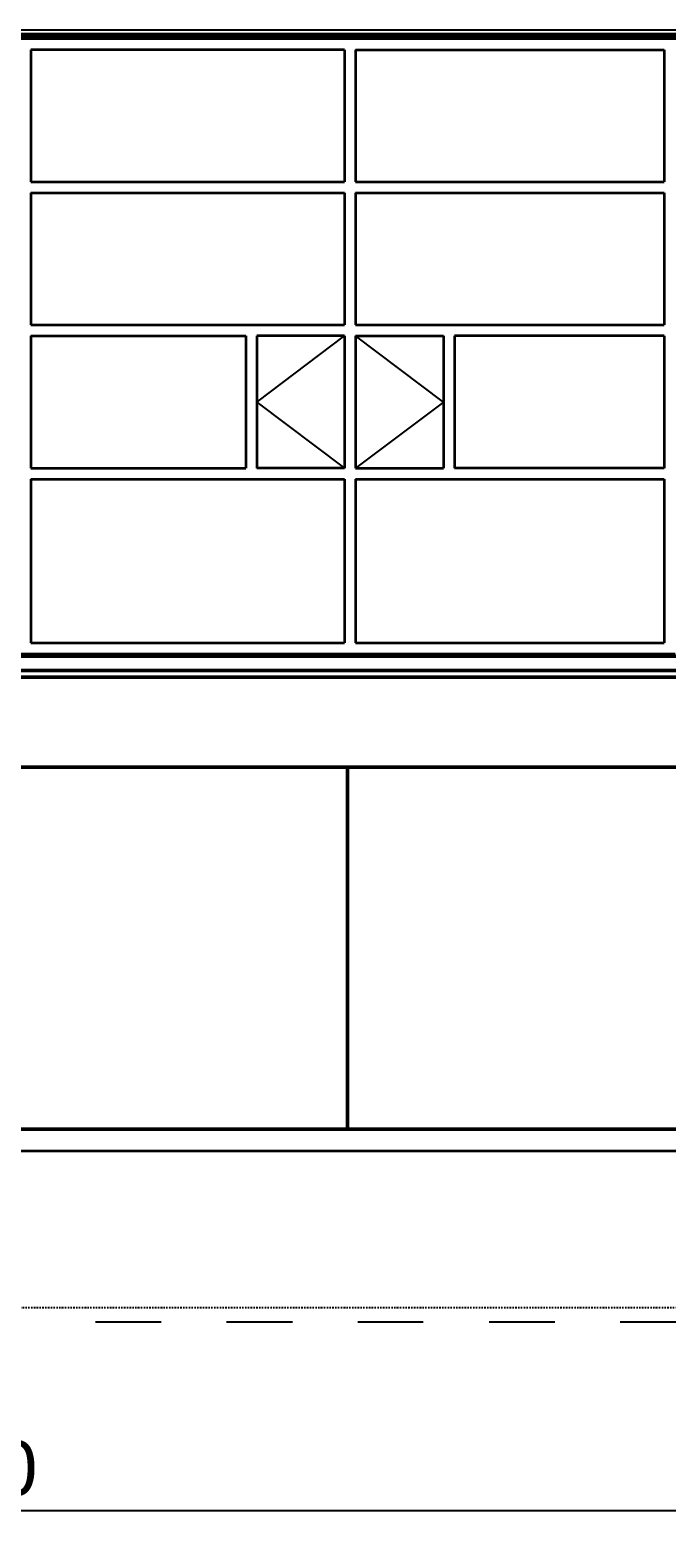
# Model space of a CAD drawing. Header units: millimetres. Extents: x -16263 to 65836, y 12201 to 60971.
# Tile 3 of 66: x -4786 to -1891, y 13044 to 19896. Entities that reach past the tile are written whole.
import ezdxf

# ---------------------------------------------------------------- set-up
doc = ezdxf.new("R2010")
doc.units = ezdxf.units.MM
doc.linetypes.add('DASHDOT', pattern=[25.4, 12.7, -6.35, 0, -6.35])
for name, color, linetype in [('AL$4A---_STEMPEL', 7, 'Continuous'), ('alu uprof', 3, 'Continuous'), ('maat', 1, 'Continuous'), ('stramien', 1, 'DASHDOT'), ('vanarris', 253, 'Continuous')]:
    doc.layers.add(name, color=color, linetype=linetype)
doc.styles.get("Standard").update_dxf_attribs({"font": 'arial.ttf'})
doc.dimstyles.new('Annotative', dxfattribs={"dimscale": 0, "dimtxt": 2.5, "dimasz": 2.5, "dimexe": 1.25, "dimexo": 0.625, "dimtad": 1, "dimtxsty": 'Standard', "dimcen": 2.5, "dimadec": 0, "dimazin": 0, "dimtfac": 1, "dimtmove": 0, "dimatfit": 3, "dimfxl": 1, "dimarcsym": 0})

# ---------------------------------------------------------------- blocks, each defined once
blk = doc.blocks.new('vanarris noord')
at = {"layer": 'vanarris', "lineweight": 70}
blk.add_line((-25500, 17.5), (43200, 17.5), dxfattribs=at)
at = {"layer": 'vanarris', "lineweight": 50}
for p, q in [((-25500, 10), (-18000, 10)), ((-24900, -2805), (-18300, -2805)), ((-25200, -2870), (-18000, -2870)), ((-25200, -2900), (-18000, -2900)), ((43500, -3310), (-25500, -3310)), ((-19800, -4955), (-19800, -3310)), ((-25500, -4955), (14400, -4955))]:
    blk.add_line(p, q, dxfattribs=at)
at = {"layer": 'vanarris', "lineweight": 35}
for p, q in [((-18310, 0), (-24890, 0)), ((-21240, -50), (-21240, -650)), ((-19812.5, -50), (-21240, -50)), ((-19812.5, -50), (-19812.5, -650)), ((-19762.5, -50), (-19762.5, -650)), ((-19762.5, -50), (-18360, -50)), ((-18360, -50), (-18360, -650)), ((-21240, -650), (-19812.5, -650)), ((-19762.5, -650), (-18360, -650)), ((-21240, -700), (-21240, -1300)), ((-21240, -700), (-19812.5, -700)), ((-19812.5, -700), (-19812.5, -1300)), ((-19762.5, -700), (-19762.5, -1300)), ((-19762.5, -700), (-18360, -700)), ((-18360, -700), (-18360, -1300)), ((-21240, -1300), (-19812.5, -1300)), ((-19762.5, -1300), (-18360, -1300)), ((-21240, -1350), (-21240, -1950)), ((-21240, -1350), (-20262.5, -1350)), ((-20262.5, -1350), (-20262.5, -1950)), ((-19812.5, -1350), (-20212.5, -1350)), ((-20212.5, -1350), (-20212.5, -1950)), ((-19812.5, -1350), (-19812.5, -1950)), ((-19762.5, -1350), (-19762.5, -1950)), ((-19762.5, -1350), (-19362.5, -1350)), ((-19362.5, -1350), (-19362.5, -1950)), ((-18360, -1350), (-19312.5, -1350)), ((-19312.5, -1350), (-19312.5, -1950)), ((-18360, -1350), (-18360, -1950)), ((-21240, -1950), (-20262.5, -1950)), ((-19812.5, -1950), (-20212.5, -1950)), ((-19762.5, -1950), (-19362.5, -1950)), ((-18360, -1950), (-19312.5, -1950)), ((-21240, -2000), (-21240, -2745)), ((-21240, -2000), (-19812.5, -2000)), ((-19812.5, -2000), (-19812.5, -2745)), ((-19762.5, -2000), (-19762.5, -2745)), ((-19762.5, -2000), (-18360, -2000)), ((-18360, -2000), (-18360, -2745)), ((-24890, -2795), (-18310, -2795)), ((-21240, -2745), (-19812.5, -2745)), ((-19762.5, -2745), (-18360, -2745)), ((36100, -5055), (-30491.1, -5055))]:
    blk.add_line(p, q, dxfattribs=at)
at = {"layer": 'vanarris', "lineweight": 25}
for p, q in [((-20212.5, -1650), (-19812.5, -1350)), ((-19362.5, -1650), (-19762.5, -1350)), ((-20212.5, -1650), (-19812.5, -1950)), ((-19362.5, -1650), (-19762.5, -1950)), ((-20945, -5830), (-20647.5, -5830)), ((-20350, -5830), (-20050, -5830)), ((-19752.5, -5830), (-19455, -5830)), ((-19155, -5830), (-18857.5, -5830)), ((-18560, -5830), (-18260, -5830))]:
    blk.add_line(p, q, dxfattribs=at)
blk = doc.blocks.new('*D246')
at = {"layer": 'Defpoints', "color": 0, "transparency": 16777216}
for p in [(-8741.1, 14091.2), (-1541.1, 14091.2), (-1541.1, 13168.9)]:
    blk.add_point(p, dxfattribs=at)
at = {"layer": 'maat', "color": 0, "lineweight": -2, "transparency": 16777216}
for p, q in [((-8741.1, 14028.7), (-8741.1, 13043.9)), ((-1541.1, 14028.7), (-1541.1, 13043.9)), ((-8491.1, 13168.9), (-1791.1, 13168.9))]:
    blk.add_line(p, q, dxfattribs=at)
at = {"layer": 'maat', "color": 0, "transparency": 16777216}
for points in [[(-8491.1, 13210.6), (-8491.1, 13127.3), (-8741.1, 13168.9)], [(-1791.1, 13210.6), (-1791.1, 13127.3), (-1541.1, 13168.9)]]:
    blk.add_solid(points, dxfattribs=at)
at = {"layer": 'maat', "color": 0, "transparency": 16777216, "insert": (-5141.1, 13359.1), "char_height": 250, "attachment_point": 5}
blk.add_mtext('7200', dxfattribs=at)

msp = doc.modelspace()

# ---------------------------------------------------------------- linework, layer by layer
at = {"layer": 'alu uprof'}
msp.add_lwpolyline([(-9641.126, 19856.188), (60558.874, 19856.188), (60558.874, 19896.188), (-9641.126, 19896.188)], close=True, dxfattribs=at)
at = {"layer": 'stramien', "color": 1, "ltscale": 0.5}
for points in [[(-16263.493, 17051.188), (63899.959, 17051.188)], [(-16263.493, 14091.188), (63899.959, 14091.188)]]:
    msp.add_lwpolyline(points, dxfattribs=at)

# ---------------------------------------------------------------- block references
at = {"layer": 'AL$4A---_STEMPEL'}
msp.add_blockref('vanarris noord', (16456.374, 19856.188), dxfattribs=at)

# ---------------------------------------------------------------- dimensions: what is measured, and where the dimension line sits
at = {"layer": 'maat'}
dim = msp.add_linear_dim(base=(-1541.126, 13168.937), p1=(-8741.126, 14091.188), p2=(-1541.126, 14091.188), dimstyle='Annotative', dxfattribs=at)
dim.commit()
dim.dimension.update_dxf_attribs({"geometry": '*D246', "text_midpoint": (-5141.126, 13359.08)})

doc.saveas('drawing.dxf')
